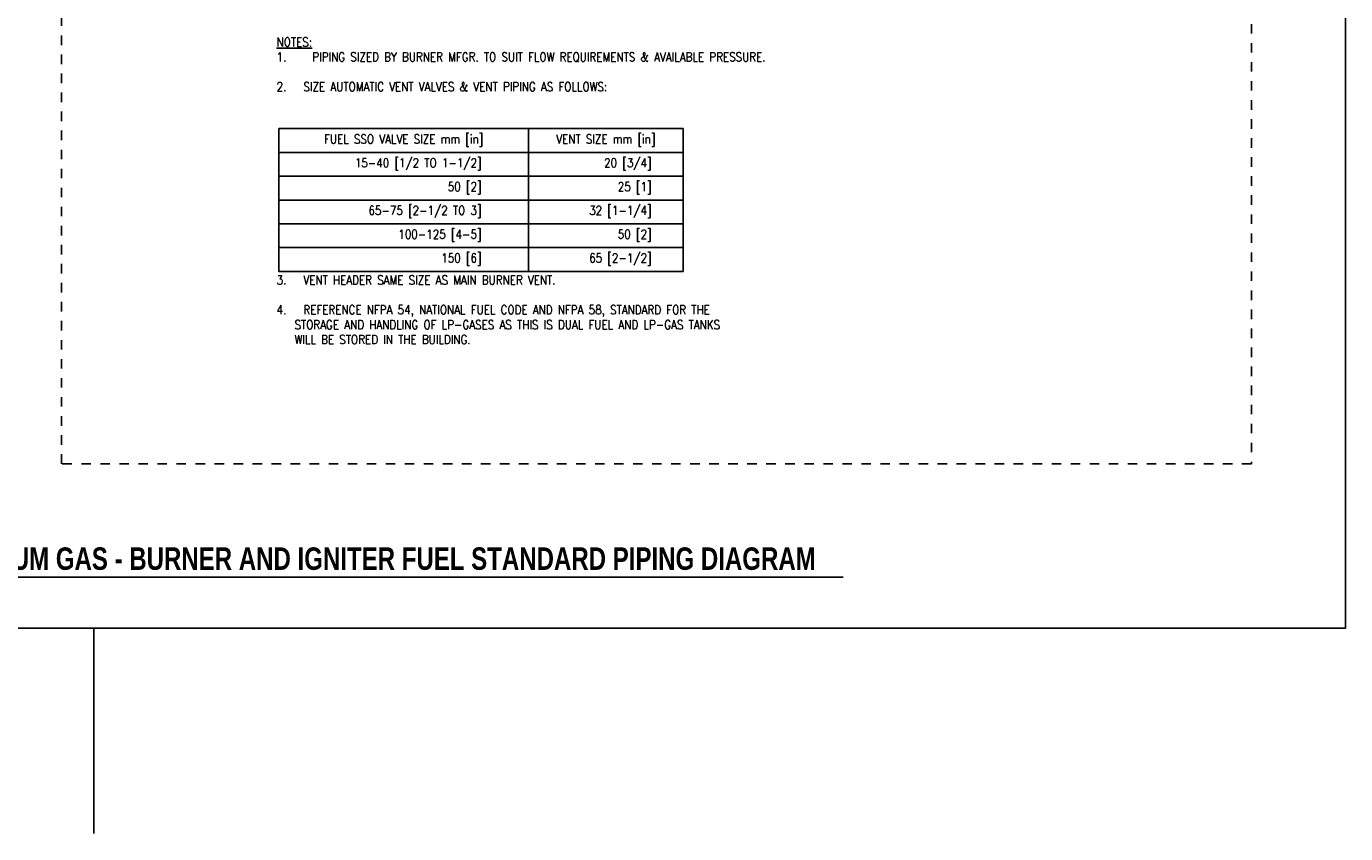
# Model space of a CAD drawing. Header units: inches. Extents: x 3 to 51.9, y 6.1 to 32.1.
# Tile 3 of 5: x 27.3 to 41.2, y 11.6 to 20.1. Entities that reach past the tile are written whole.
import ezdxf

# ---------------------------------------------------------------- set-up
doc = ezdxf.new("R2010")
doc.units = ezdxf.units.IN
doc.header["$LTSCALE"] = 0.375
doc.header["$MEASUREMENT"] = 0
doc.linetypes.add('HIDDEN', pattern=[0.375, 0.25, -0.125])
doc.layers.add('G-ANNO-NPLT', color=7, linetype='CONTINUOUS', plot=False)
for name, color, linetype in [('M-DETL-HEVY', 5, 'CONTINUOUS'), ('M-DETL-MEDM', 4, 'CONTINUOUS'), ('M-DETL-TEXT', 2, 'CONTINUOUS')]:
    doc.layers.add(name, color=color, linetype=linetype)
doc.styles.add('BOLD', font='bold.shx', dxfattribs={"width": 0.9})
doc.styles.add('Romans', font='romans.shx', dxfattribs={"width": 0.85})

msp = doc.modelspace()

# ---------------------------------------------------------------- linework, layer by layer
at = {"layer": 'G-ANNO-NPLT', "color": 1}
msp.add_line((28.022999, 13.755743), (28.022999, 11.59641), dxfattribs=at)
msp.add_lwpolyline([(14.864454, 32.107543), (41.181544, 32.107543), (41.181544, 13.755743), (14.864454, 13.755743)], close=True, dxfattribs=at)
at = {"layer": 'M-DETL-HEVY', "linetype": 'HIDDEN'}
for p, q in [((27.681829, 15.482851), (27.681829, 27.103313)), ((40.191656, 27.103313), (40.191656, 15.482851)), ((40.191656, 15.482851), (27.681829, 15.482851))]:
    msp.add_line(p, q, dxfattribs=at)
at = {"layer": 'M-DETL-MEDM'}
for p, q in [((32.592052, 19.003959), (32.592052, 17.503959)), ((29.967052, 18.753959), (34.217052, 18.753959)), ((29.967052, 18.503959), (34.217052, 18.503959)), ((29.967052, 18.253959), (34.217052, 18.253959)), ((29.967052, 18.003959), (34.217052, 18.003959)), ((29.967052, 17.753959), (34.217052, 17.753959))]:
    msp.add_line(p, q, dxfattribs=at)
msp.add_lwpolyline([(29.967052, 19.003959), (34.217052, 19.003959), (34.217052, 17.503959), (29.967052, 17.503959)], close=True, dxfattribs=at)
at = {"layer": 'M-DETL-TEXT'}
msp.add_line((21.827902, 14.289654), (35.900174, 14.289654), dxfattribs=at)

# ---------------------------------------------------------------- texts
at = {"layer": 'M-DETL-TEXT', "style": 'BOLD', "width": 0.8}
msp.add_text('NATURAL GAS AND LIQUEFIED PETROLEUM GAS - BURNER AND IGNITER FUEL STANDARD PIPING DIAGRAM', height=0.23622047, dxfattribs=at).set_placement((22.021568, 14.367747))
at = {"layer": 'M-DETL-TEXT', "linetype": 'ByBlock', "insert": (29.944634, 19.960691), "char_height": 0.09375, "width": 5.19674146, "attachment_point": 1, "style": 'Romans'}
msp.add_mtext('{\\LNOTES:\\P\\pxi-2,l2,t3;}1.^IPIPING SIZED BY BURNER MFGR. TO SUIT FLOW REQUIREMENTS & AVAILABLE PRESSURE.\\P\\pi0,l0,tz;\\P\\pi-2,l2,t3;2.^ISIZE AUTOMATIC VENT VALVES & VENT PIPING AS FOLLOWS:\\P\\pi0,l0,tz;\\P\\P\\P\\P\\P\\P\\P\\P\\P\\P\\P\\P\\pi-2,l2,t3;3.^IVENT HEADER SAME SIZE AS MAIN BURNER VENT.\\P\\pi0,l0,tz;\\P\\pi-2,l2,t3;4.^IREFERENCE NFPA 54, NATIONAL FUEL CODE AND NFPA 58, STANDARD FOR THE STORAGE AND HANDLING OF LP-GASES AS THIS IS DUAL FUEL AND LP-GAS TANKS WILL BE STORED IN THE BUILDING.', dxfattribs=at)
at = {"layer": 'M-DETL-TEXT', "char_height": 0.09375, "style": 'Romans'}
for s, insert, width, attachment_point in [('FUEL SSO VALVE SIZE mm [in]', (31.279552, 18.878959), 2.625, 5), ('VENT SIZE mm [in]', (33.404552, 18.878959), 1.625, 5), ('15-40 [1/2 TO 1-1/2]', (32.098185, 18.628959), 2.13113357, 6), ('20 [3/4] ', (33.885502, 18.628959), 1.29345008, 6), ('50 [2]', (32.098185, 18.378959), 2.13113357, 6), ('25 [1]', (33.885502, 18.378959), 1.29345008, 6), ('65-75 [2-1/2 TO 3]', (32.098185, 18.128959), 2.13113357, 6), ('32 [1-1/4]', (33.885502, 18.128959), 1.29345008, 6), ('100-125 [4-5]', (32.098185, 17.878959), 2.13113357, 6), ('50 [2]', (33.885502, 17.878959), 1.29345008, 6), ('150 [6]', (32.098185, 17.628959), 2.13113357, 6), ('65 [2-1/2]', (33.885502, 17.628959), 1.29345008, 6)]:
    msp.add_mtext(s, dxfattribs=dict(at, insert=insert, width=width, attachment_point=attachment_point))

doc.saveas('drawing.dxf')
